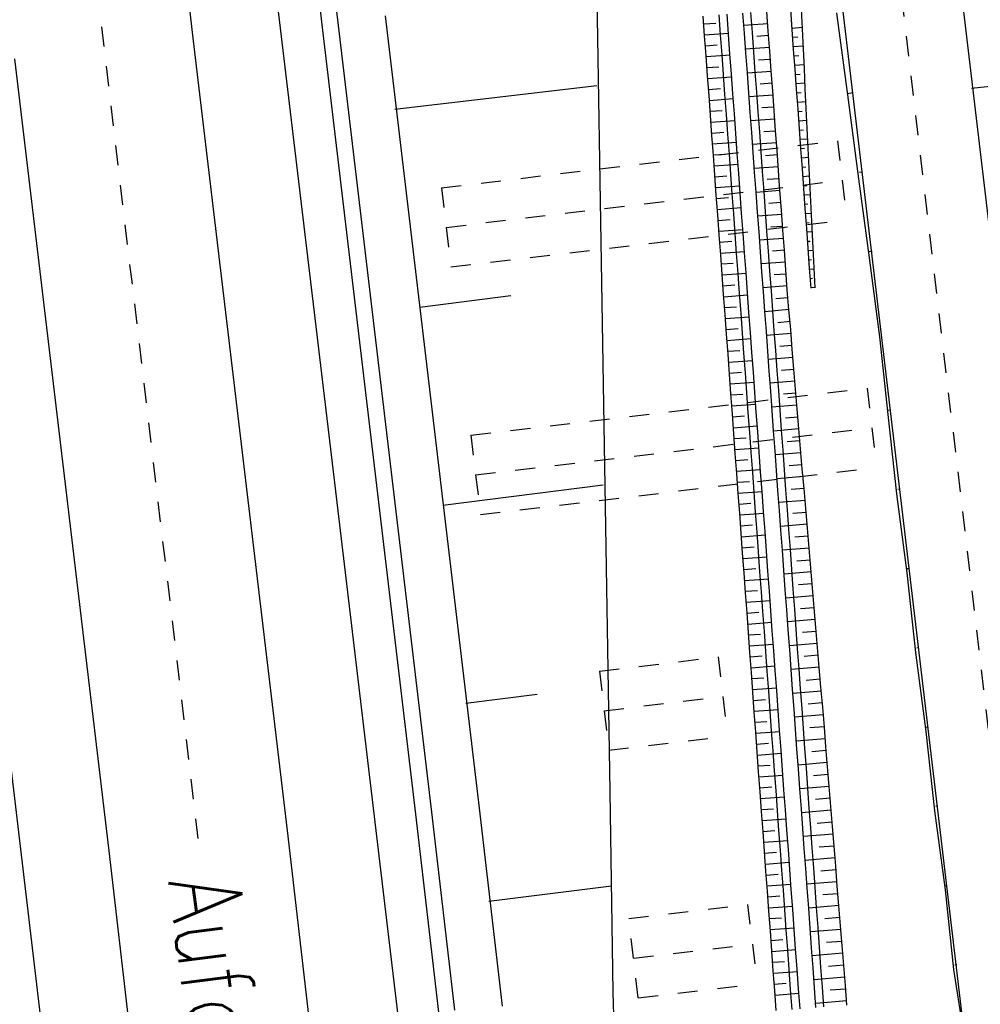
# Model space of a CAD drawing. Extents: x 447693 to 448165, y 439527 to 440695.
# Tile 32 of 88: x 447917 to 447941, y 439774 to 439799. Entities that reach past the tile are written whole.
import ezdxf

# ---------------------------------------------------------------- set-up
doc = ezdxf.new("R2010")
doc.units = 0
doc.header["$LTSCALE"] = 2
doc.header["$MEASUREMENT"] = 0
for name, pattern in [('ACAD_ISO05W100', [0.5, 0.25, -0.25]), ('ACAD_ISO10W100W', [0.5, 0.25, -0.25]), ('AUSGEZOGEN', [0]), ('PUNKTX2', [0.5, 0.25, -0.25])]:
    doc.linetypes.add(name, pattern=pattern)
for name, color, linetype in [('BOESCHG', 250, 'AUSGEZOGEN'), ('DB-Bahnachse', 7, 'CONTINUOUS'), ('DB-Gleisachse', 7, 'CONTINUOUS'), ('DB-GRABEN', 15, 'AUSGEZOGEN'), ('DB-HZV-Stützscheiben', 15, 'CONTINUOUS'), ('DB-Ingenieurbauwerke', 15, 'CONTINUOUS'), ('DB-Kabelanlagen', 15, 'CONTINUOUS'), ('DB-Regenrückhaltebecken_605', 15, 'CONTINUOUS'), ('DB-Wegboeschungen', 15, 'CONTINUOUS'), ('DB-Wege', 15, 'CONTINUOUS'), ('FBRTOP', 250, 'AUSGEZOGEN')]:
    doc.layers.add(name, color=color, linetype=linetype)
doc.styles.add('ROMANS', font='romans.shx', dxfattribs={"width": 0.8})

msp = doc.modelspace()

# ---------------------------------------------------------------- linework, layer by layer
at = {"layer": 'BOESCHG'}
msp.add_lwpolyline([(447940.542, 439833.997, 0.014999), (447940.621, 439832.61, 0.007394), (447943.21, 439807.276, 0.000025), (447947.178, 439773.421, 0.000211), (447947.642, 439769.474, 0.000025), (447948.463, 439762.525, 0.000004), (447954.01, 439715.6, 0.000616), (447956.271, 439696.678, 0.001951), (447957.015, 439690.707, 0.084534), (447957.742, 439688.328, 0.039707), (447960.471, 439683.823, 0.047678), (447962.796, 439681.169, 0.085895)], format="xyb", dxfattribs=at)
at = {"layer": 'DB-Bahnachse', "linetype": 'ACAD_ISO10W100W'}
msp.add_line((447919.058, 439799.66), (447921.637, 439777.985), dxfattribs=at)
at = {"layer": 'DB-Gleisachse', "linetype": 'Continuous'}
for p, q in [((447920.895, 439803.346), (447921.472, 439798.379)), ((447921.472, 439798.379), (447923.83, 439778.518)), ((447917.001, 439797.865), (447919.359, 439778.004)), ((447923.83, 439778.518), (447924.407, 439773.551)), ((447919.359, 439778.004), (447919.936, 439773.037))]:
    msp.add_line(p, q, dxfattribs=at)
at = {"layer": 'DB-GRABEN', "linetype": 'Continuous'}
for p, q in [((447931.598, 439799.608), (447931.922, 439779.49)), ((447926.29, 439798.938), (447928.648, 439779.077)), ((447926.535, 439796.6), (447931.601, 439797.189)), ((447927.162, 439791.639), (447929.444, 439791.928)), ((447927.739, 439786.672), (447931.757, 439787.18)), ((447928.316, 439781.706), (447930.101, 439781.931)), ((447931.922, 439779.49), (447932.003, 439774.461)), ((447928.648, 439779.077), (447929.225, 439774.11)), ((447928.893, 439776.739), (447931.968, 439777.127)), ((447932.003, 439774.461), (447932.176, 439765.982))]:
    msp.add_line(p, q, dxfattribs=at)
at = {"layer": 'DB-HZV-Stützscheiben', "linetype": 'PUNKTX2'}
for p, q in [((447927.704, 439794.629), (447937.634, 439795.809)), ((447937.634, 439795.809), (447937.87, 439793.823)), ((447927.704, 439794.629), (447927.94, 439792.643)), ((447927.94, 439792.643), (447937.87, 439793.823)), ((447928.442, 439788.422), (447938.372, 439789.603)), ((447928.442, 439788.422), (447938.372, 439789.603)), ((447938.372, 439789.603), (447938.608, 439787.617)), ((447928.442, 439788.422), (447928.678, 439786.436)), ((447928.678, 439786.436), (447938.608, 439787.617)), ((447931.662, 439782.511), (447934.641, 439782.865)), ((447934.641, 439782.865), (447934.877, 439780.879)), ((447931.662, 439782.511), (447931.898, 439780.525)), ((447931.898, 439780.525), (447934.877, 439780.879)), ((447932.4, 439776.305), (447935.379, 439776.659)), ((447935.379, 439776.659), (447935.615, 439774.673)), ((447932.636, 439774.319), (447932.4, 439776.305)), ((447932.636, 439774.319), (447935.615, 439774.673))]:
    msp.add_line(p, q, dxfattribs=at)
at = {"layer": 'DB-HZV-Stützscheiben', "linetype": 'ACAD_ISO05W100'}
for p, q in [((447927.822, 439793.636), (447937.752, 439794.816)), ((447928.56, 439787.429), (447938.49, 439788.61)), ((447931.78, 439781.518), (447934.759, 439781.872)), ((447932.518, 439775.312), (447935.497, 439775.666))]:
    msp.add_line(p, q, dxfattribs=at)
at = {"layer": 'DB-Ingenieurbauwerke', "linetype": 'Continuous'}
for p, q in [((447913.173, 439886.784), (447924.918, 439788.077)), ((447924.918, 439788.077), (447936.734, 439688.774)), ((447916.08, 439787.026), (447927.896, 439687.722))]:
    msp.add_line(p, q, dxfattribs=at)
at = {"layer": 'DB-Kabelanlagen', "linetype": 'Continuous'}
for p, q in [((447924.517, 439803.804), (447925.094, 439798.837)), ((447924.12, 439803.754), (447924.697, 439798.787)), ((447924.697, 439798.787), (447927.054, 439778.926)), ((447925.094, 439798.837), (447927.451, 439778.976)), ((447927.054, 439778.926), (447927.631, 439773.959)), ((447927.451, 439778.976), (447928.028, 439774.009))]:
    msp.add_line(p, q, dxfattribs=at)
at = {"layer": 'DB-Regenrückhaltebecken_605', "linetype": 'Continuous'}
for p, q in [((447936.754, 439798.616), (447936.731, 439799.115)), ((447934.301, 439798.435), (447934.265, 439798.934)), ((447934.7, 439798.465), (447934.663, 439798.963)), ((447934.9, 439798.479), (447934.863, 439798.978)), ((447935.298, 439798.509), (447935.262, 439799.007)), ((447935.498, 439798.523), (447935.461, 439799.022)), ((447935.897, 439798.553), (447935.86, 439799.051)), ((447936.495, 439798.597), (447936.459, 439799.095)), ((447934.279, 439798.736), (447934.578, 439798.758)), ((447935.883, 439798.743), (447935.284, 439798.7)), ((447936.492, 439798.634), (447936.752, 439798.654)), ((447936.778, 439798.116), (447936.754, 439798.616)), ((447934.299, 439798.463), (447934.898, 439798.507)), ((447934.338, 439797.937), (447934.301, 439798.435)), ((447934.737, 439797.966), (447934.7, 439798.465)), ((447934.936, 439797.981), (447934.9, 439798.479)), ((447935.335, 439798.01), (447935.298, 439798.509)), ((447935.535, 439798.025), (447935.498, 439798.523)), ((447935.905, 439798.444), (447935.606, 439798.423)), ((447935.933, 439798.054), (447935.897, 439798.553)), ((447936.532, 439798.098), (447936.495, 439798.597)), ((447936.509, 439798.402), (447936.636, 439798.411)), ((447934.319, 439798.189), (447934.618, 439798.211)), ((447935.927, 439798.145), (447935.328, 439798.102)), ((447936.527, 439798.17), (447936.775, 439798.188)), ((447936.802, 439797.616), (447936.778, 439798.116)), ((447934.374, 439797.438), (447934.338, 439797.937)), ((447934.339, 439797.916), (447934.938, 439797.96)), ((447934.773, 439797.467), (447934.737, 439797.966)), ((447934.973, 439797.482), (447934.936, 439797.981)), ((447935.372, 439797.511), (447935.335, 439798.01)), ((447935.571, 439797.526), (447935.535, 439798.025)), ((447935.97, 439797.555), (447935.933, 439798.054)), ((447936.568, 439797.599), (447936.532, 439798.098)), ((447936.544, 439797.937), (447936.665, 439797.946)), ((447934.359, 439797.642), (447934.659, 439797.664)), ((447935.949, 439797.846), (447935.649, 439797.825)), ((447936.561, 439797.705), (447936.797, 439797.722)), ((447934.411, 439796.939), (447934.374, 439797.438)), ((447934.379, 439797.368), (447934.978, 439797.412)), ((447934.81, 439796.969), (447934.773, 439797.467)), ((447935.009, 439796.983), (447934.973, 439797.482)), ((447935.971, 439797.547), (447935.372, 439797.504)), ((447935.408, 439797.013), (447935.372, 439797.511)), ((447935.608, 439797.027), (447935.571, 439797.526)), ((447936.007, 439797.057), (447935.97, 439797.555)), ((447936.605, 439797.101), (447936.568, 439797.599)), ((447936.578, 439797.472), (447936.693, 439797.481)), ((447936.825, 439797.117), (447936.802, 439797.616)), ((447935.993, 439797.248), (447935.693, 439797.227)), ((447936.595, 439797.24), (447936.819, 439797.256)), ((447934.4, 439797.095), (447934.699, 439797.117)), ((447934.448, 439796.441), (447934.411, 439796.939)), ((447934.846, 439796.47), (447934.81, 439796.969)), ((447935.046, 439796.485), (447935.009, 439796.983)), ((447935.445, 439796.514), (447935.408, 439797.013)), ((447936.015, 439796.949), (447935.416, 439796.906)), ((447935.644, 439796.529), (447935.608, 439797.027)), ((447936.043, 439796.558), (447936.007, 439797.057)), ((447936.642, 439796.602), (447936.605, 439797.101)), ((447936.612, 439797.007), (447936.721, 439797.015)), ((447936.849, 439796.617), (447936.825, 439797.117)), ((447934.42, 439796.821), (447935.018, 439796.865)), ((447936.036, 439796.65), (447935.737, 439796.629)), ((447936.629, 439796.775), (447936.841, 439796.79)), ((447934.44, 439796.548), (447934.739, 439796.57)), ((447934.484, 439795.942), (447934.448, 439796.441)), ((447934.883, 439795.971), (447934.846, 439796.47)), ((447935.083, 439795.986), (447935.046, 439796.485)), ((447935.481, 439796.015), (447935.445, 439796.514)), ((447935.681, 439796.03), (447935.644, 439796.529)), ((447936.08, 439796.059), (447936.043, 439796.558)), ((447936.678, 439796.103), (447936.642, 439796.602)), ((447936.646, 439796.542), (447936.749, 439796.55)), ((447936.873, 439796.118), (447936.849, 439796.617)), ((447934.46, 439796.274), (447935.058, 439796.318)), ((447936.058, 439796.351), (447935.46, 439796.308)), ((447936.663, 439796.31), (447936.863, 439796.325)), ((447934.48, 439796.001), (447934.779, 439796.023)), ((447934.521, 439795.444), (447934.484, 439795.942)), ((447934.92, 439795.473), (447934.883, 439795.971)), ((447935.119, 439795.487), (447935.083, 439795.986)), ((447935.518, 439795.517), (447935.481, 439796.015)), ((447935.718, 439795.531), (447935.681, 439796.03)), ((447936.08, 439796.052), (447935.781, 439796.03)), ((447936.116, 439795.561), (447936.08, 439796.059)), ((447936.715, 439795.605), (447936.678, 439796.103)), ((447936.68, 439796.077), (447936.777, 439796.085)), ((447936.898, 439795.618), (447936.873, 439796.118)), ((447934.5, 439795.727), (447935.098, 439795.771)), ((447936.102, 439795.753), (447935.504, 439795.71)), ((447936.697, 439795.845), (447936.886, 439795.859)), ((447934.52, 439795.453), (447934.819, 439795.475)), ((447934.557, 439794.945), (447934.521, 439795.444)), ((447934.956, 439794.974), (447934.92, 439795.473)), ((447935.156, 439794.989), (447935.119, 439795.487)), ((447935.555, 439795.018), (447935.518, 439795.517)), ((447935.754, 439795.033), (447935.718, 439795.531)), ((447936.124, 439795.454), (447935.825, 439795.432)), ((447936.153, 439795.062), (447936.116, 439795.561)), ((447936.714, 439795.613), (447936.806, 439795.619)), ((447936.751, 439795.106), (447936.715, 439795.605)), ((447936.923, 439795.118), (447936.898, 439795.618)), ((447934.54, 439795.18), (447935.138, 439795.224)), ((447936.146, 439795.155), (447935.548, 439795.112)), ((447936.731, 439795.38), (447936.909, 439795.393)), ((447936.748, 439795.148), (447936.835, 439795.154)), ((447934.594, 439794.446), (447934.557, 439794.945)), ((447934.56, 439794.906), (447934.859, 439794.928)), ((447934.993, 439794.475), (447934.956, 439794.974)), ((447935.192, 439794.49), (447935.156, 439794.989)), ((447935.591, 439794.519), (447935.555, 439795.018)), ((447935.791, 439794.534), (447935.754, 439795.033)), ((447936.19, 439794.563), (447936.153, 439795.062)), ((447936.788, 439794.607), (447936.751, 439795.106)), ((447936.765, 439794.915), (447936.932, 439794.927)), ((447936.947, 439794.619), (447936.923, 439795.118)), ((447934.58, 439794.633), (447935.179, 439794.677)), ((447936.168, 439794.856), (447935.869, 439794.834)), ((447936.783, 439794.683), (447936.863, 439794.689)), ((447934.631, 439793.948), (447934.594, 439794.446)), ((447935.029, 439793.977), (447934.993, 439794.475)), ((447935.229, 439793.991), (447935.192, 439794.49)), ((447935.628, 439794.021), (447935.591, 439794.519)), ((447936.19, 439794.557), (447935.592, 439794.514)), ((447935.827, 439794.035), (447935.791, 439794.534)), ((447936.226, 439794.065), (447936.19, 439794.563)), ((447936.825, 439794.109), (447936.788, 439794.607)), ((447936.8, 439794.45), (447936.955, 439794.462)), ((447936.972, 439794.119), (447936.947, 439794.619)), ((447934.6, 439794.359), (447934.9, 439794.381)), ((447936.212, 439794.258), (447935.913, 439794.236)), ((447936.817, 439794.218), (447936.892, 439794.223)), ((447934.62, 439794.086), (447935.219, 439794.13)), ((447934.667, 439793.449), (447934.631, 439793.948)), ((447935.066, 439793.478), (447935.029, 439793.977)), ((447935.266, 439793.493), (447935.229, 439793.991)), ((447935.664, 439793.522), (447935.628, 439794.021)), ((447936.234, 439793.959), (447935.636, 439793.916)), ((447935.864, 439793.537), (447935.827, 439794.035)), ((447936.263, 439793.566), (447936.226, 439794.065)), ((447936.861, 439793.61), (447936.825, 439794.109)), ((447936.834, 439793.985), (447936.978, 439793.996)), ((447936.997, 439793.62), (447936.972, 439794.119)), ((447934.641, 439793.812), (447934.94, 439793.834)), ((447936.851, 439793.753), (447936.92, 439793.758)), ((447934.661, 439793.539), (447935.259, 439793.582)), ((447934.704, 439792.95), (447934.667, 439793.449)), ((447935.103, 439792.98), (447935.066, 439793.478)), ((447935.302, 439792.994), (447935.266, 439793.493)), ((447935.701, 439793.023), (447935.664, 439793.522)), ((447935.901, 439793.038), (447935.864, 439793.537)), ((447936.256, 439793.66), (447935.957, 439793.638)), ((447936.299, 439793.067), (447936.263, 439793.566)), ((447936.898, 439793.111), (447936.861, 439793.61)), ((447936.868, 439793.52), (447937.001, 439793.53)), ((447937.022, 439793.12), (447936.997, 439793.62)), ((447934.681, 439793.265), (447934.98, 439793.287)), ((447936.278, 439793.361), (447935.68, 439793.317)), ((447936.885, 439793.288), (447936.949, 439793.293)), ((447934.701, 439792.991), (447935.299, 439793.035)), ((447934.74, 439792.452), (447934.704, 439792.95)), ((447935.139, 439792.481), (447935.103, 439792.98)), ((447935.339, 439792.495), (447935.302, 439792.994)), ((447935.738, 439792.525), (447935.701, 439793.023)), ((447935.937, 439792.539), (447935.901, 439793.038)), ((447936.3, 439793.062), (447936.001, 439793.04)), ((447936.336, 439792.569), (447936.299, 439793.067)), ((447936.934, 439792.613), (447936.898, 439793.111)), ((447936.902, 439793.055), (447937.024, 439793.064)), ((447937.046, 439792.621), (447937.022, 439793.12)), ((447934.721, 439792.718), (447935.02, 439792.74)), ((447936.322, 439792.763), (447935.723, 439792.719)), ((447936.919, 439792.823), (447936.977, 439792.827)), ((447934.777, 439791.953), (447934.74, 439792.452)), ((447934.741, 439792.444), (447935.339, 439792.488)), ((447935.176, 439791.982), (447935.139, 439792.481)), ((447935.375, 439791.997), (447935.339, 439792.495)), ((447935.774, 439792.026), (447935.738, 439792.525)), ((447935.974, 439792.041), (447935.937, 439792.539)), ((447936.344, 439792.464), (447936.045, 439792.442)), ((447936.373, 439792.07), (447936.336, 439792.569)), ((447936.971, 439792.114), (447936.934, 439792.613)), ((447936.936, 439792.591), (447937.047, 439792.599)), ((447937.071, 439792.121), (447937.046, 439792.621)), ((447934.761, 439792.171), (447935.06, 439792.193)), ((447936.953, 439792.358), (447937.006, 439792.362)), ((447934.814, 439791.454), (447934.777, 439791.953)), ((447934.781, 439791.897), (447935.379, 439791.941)), ((447935.213, 439791.484), (447935.176, 439791.982)), ((447935.412, 439791.498), (447935.375, 439791.997)), ((447936.366, 439792.166), (447935.767, 439792.12)), ((447935.811, 439791.527), (447935.774, 439792.026)), ((447936.01, 439791.542), (447935.974, 439792.041)), ((447936.414, 439791.572), (447936.373, 439792.07)), ((447936.97, 439792.126), (447937.07, 439792.133)), ((447936.388, 439791.869), (447936.089, 439791.844)), ((447934.801, 439791.624), (447935.1, 439791.645)), ((447934.85, 439790.956), (447934.814, 439791.454)), ((447935.249, 439790.985), (447935.213, 439791.484)), ((447935.449, 439791), (447935.412, 439791.498)), ((447935.848, 439791.029), (447935.811, 439791.527)), ((447936.414, 439791.573), (447935.812, 439791.518)), ((447936.047, 439791.043), (447936.01, 439791.542)), ((447936.437, 439791.323), (447936.414, 439791.572)), ((447934.821, 439791.35), (447935.42, 439791.394)), ((447936.442, 439791.274), (447936.138, 439791.246)), ((447936.459, 439791.074), (447936.437, 439791.323)), ((447934.841, 439791.076), (447935.141, 439791.098)), ((447934.887, 439790.457), (447934.85, 439790.956)), ((447935.286, 439790.486), (447935.249, 439790.985)), ((447935.485, 439790.501), (447935.449, 439791)), ((447935.884, 439790.53), (447935.848, 439791.029)), ((447936.467, 439790.973), (447935.855, 439790.922)), ((447936.084, 439790.545), (447936.047, 439791.043)), ((447936.479, 439790.824), (447936.459, 439791.074)), ((447934.861, 439790.803), (447935.46, 439790.847)), ((447936.497, 439790.575), (447936.479, 439790.824)), ((447934.881, 439790.529), (447935.181, 439790.551)), ((447935.322, 439789.988), (447935.286, 439790.486)), ((447935.522, 439790.002), (447935.485, 439790.501)), ((447935.921, 439790.031), (447935.884, 439790.53)), ((447936.12, 439790.046), (447936.084, 439790.545)), ((447936.49, 439790.673), (447936.183, 439790.648)), ((447936.538, 439790.077), (447936.497, 439790.575)), ((447934.923, 439789.958), (447934.887, 439790.457)), ((447934.902, 439790.256), (447935.5, 439790.3)), ((447936.513, 439790.374), (447935.899, 439790.325)), ((447934.922, 439789.982), (447935.221, 439790.004)), ((447935.359, 439789.489), (447935.322, 439789.988)), ((447935.558, 439789.504), (447935.522, 439790.002)), ((447935.957, 439789.533), (447935.921, 439790.031)), ((447936.157, 439789.547), (447936.12, 439790.046)), ((447936.538, 439790.076), (447936.229, 439790.051)), ((447936.58, 439789.579), (447936.538, 439790.077)), ((447934.96, 439789.46), (447934.923, 439789.958)), ((447934.942, 439789.709), (447935.54, 439789.752)), ((447936.563, 439789.778), (447935.943, 439789.726)), ((447935.396, 439788.99), (447935.359, 439789.489)), ((447935.595, 439789.005), (447935.558, 439789.504)), ((447935.994, 439789.034), (447935.957, 439789.533)), ((447936.193, 439789.049), (447936.157, 439789.547)), ((447936.589, 439789.479), (447936.277, 439789.453)), ((447936.622, 439789.08), (447936.58, 439789.579)), ((447934.997, 439788.961), (447934.96, 439789.46)), ((447934.962, 439789.435), (447935.261, 439789.457)), ((447934.982, 439789.161), (447935.58, 439789.205)), ((447935.432, 439788.492), (447935.396, 439788.99)), ((447935.632, 439788.506), (447935.595, 439789.005)), ((447936.614, 439789.18), (447935.987, 439789.128)), ((447936.031, 439788.536), (447935.994, 439789.034)), ((447936.23, 439788.55), (447936.193, 439789.049)), ((447936.665, 439788.582), (447936.622, 439789.08)), ((447935.033, 439788.462), (447934.997, 439788.961)), ((447935.002, 439788.888), (447935.301, 439788.91)), ((447936.639, 439788.881), (447936.324, 439788.855)), ((447935.022, 439788.614), (447935.62, 439788.658)), ((447935.469, 439787.993), (447935.432, 439788.492)), ((447935.668, 439788.008), (447935.632, 439788.506)), ((447936.665, 439788.583), (447936.031, 439788.53)), ((447936.067, 439788.037), (447936.031, 439788.536)), ((447936.267, 439788.051), (447936.23, 439788.55)), ((447936.707, 439788.084), (447936.665, 439788.582)), ((447935.07, 439787.964), (447935.033, 439788.462)), ((447935.042, 439788.341), (447935.341, 439788.363)), ((447936.69, 439788.284), (447936.372, 439788.257)), ((447935.062, 439788.067), (447935.661, 439788.111)), ((447935.505, 439787.494), (447935.469, 439787.993)), ((447935.705, 439787.509), (447935.668, 439788.008)), ((447936.104, 439787.538), (447936.067, 439788.037)), ((447936.303, 439787.553), (447936.267, 439788.051)), ((447936.75, 439787.586), (447936.707, 439788.084)), ((447935.106, 439787.465), (447935.07, 439787.964)), ((447935.082, 439787.794), (447935.381, 439787.816)), ((447936.716, 439787.985), (447936.075, 439787.931)), ((447935.102, 439787.52), (447935.701, 439787.564)), ((447935.741, 439787.01), (447935.705, 439787.509)), ((447936.14, 439787.04), (447936.104, 439787.538)), ((447936.34, 439787.054), (447936.303, 439787.553)), ((447936.741, 439787.686), (447936.419, 439787.659)), ((447936.792, 439787.087), (447936.75, 439787.586)), ((447935.143, 439786.966), (447935.106, 439787.465)), ((447935.122, 439787.246), (447935.422, 439787.268)), ((447935.542, 439786.996), (447935.505, 439787.494)), ((447936.767, 439787.388), (447936.119, 439787.333)), ((447935.143, 439786.973), (447935.741, 439787.017)), ((447935.778, 439786.512), (447935.741, 439787.01)), ((447936.177, 439786.541), (447936.14, 439787.04)), ((447936.376, 439786.556), (447936.34, 439787.054)), ((447936.792, 439787.089), (447936.467, 439787.062)), ((447936.835, 439786.589), (447936.792, 439787.087)), ((447935.18, 439786.468), (447935.143, 439786.966)), ((447935.579, 439786.497), (447935.542, 439786.996)), ((447936.818, 439786.79), (447936.163, 439786.735)), ((447935.163, 439786.699), (447935.462, 439786.721)), ((447935.815, 439786.013), (447935.778, 439786.512)), ((447936.214, 439786.042), (447936.177, 439786.541)), ((447936.413, 439786.057), (447936.376, 439786.556)), ((447936.877, 439786.091), (447936.835, 439786.589)), ((447935.216, 439785.969), (447935.18, 439786.468)), ((447935.183, 439786.426), (447935.781, 439786.47)), ((447935.615, 439785.998), (447935.579, 439786.497)), ((447936.843, 439786.491), (447936.514, 439786.464)), ((447935.203, 439786.152), (447935.502, 439786.174)), ((447936.869, 439786.193), (447936.207, 439786.137)), ((447936.25, 439785.544), (447936.214, 439786.042)), ((447936.45, 439785.558), (447936.413, 439786.057)), ((447936.92, 439785.593), (447936.877, 439786.091)), ((447935.253, 439785.47), (447935.216, 439785.969)), ((447935.223, 439785.879), (447935.821, 439785.923)), ((447935.652, 439785.5), (447935.615, 439785.998)), ((447935.851, 439785.514), (447935.815, 439786.013)), ((447936.894, 439785.894), (447936.561, 439785.866)), ((447935.243, 439785.605), (447935.542, 439785.627)), ((447936.92, 439785.595), (447936.25, 439785.539)), ((447936.287, 439785.045), (447936.25, 439785.544)), ((447936.486, 439785.06), (447936.45, 439785.558)), ((447936.962, 439785.094), (447936.92, 439785.593)), ((447935.289, 439784.972), (447935.253, 439785.47)), ((447935.263, 439785.331), (447935.861, 439785.375)), ((447935.688, 439785.001), (447935.652, 439785.5)), ((447935.888, 439785.016), (447935.851, 439785.514)), ((447936.945, 439785.296), (447936.609, 439785.268)), ((447935.283, 439785.058), (447935.582, 439785.08)), ((447936.323, 439784.546), (447936.287, 439785.045)), ((447936.523, 439784.561), (447936.486, 439785.06)), ((447937.005, 439784.596), (447936.962, 439785.094)), ((447935.326, 439784.473), (447935.289, 439784.972)), ((447935.303, 439784.784), (447935.902, 439784.828)), ((447935.725, 439784.502), (447935.688, 439785.001)), ((447935.924, 439784.517), (447935.888, 439785.016)), ((447936.971, 439784.998), (447936.294, 439784.941)), ((447936.36, 439784.048), (447936.323, 439784.546)), ((447936.559, 439784.062), (447936.523, 439784.561)), ((447936.996, 439784.699), (447936.656, 439784.67)), ((447937.047, 439784.098), (447937.005, 439784.596)), ((447935.323, 439784.511), (447935.622, 439784.533)), ((447935.363, 439783.974), (447935.326, 439784.473)), ((447935.762, 439784.004), (447935.725, 439784.502)), ((447935.961, 439784.018), (447935.924, 439784.517)), ((447937.022, 439784.4), (447936.338, 439784.343)), ((447935.343, 439784.237), (447935.942, 439784.281)), ((447936.397, 439783.549), (447936.36, 439784.048)), ((447936.596, 439783.564), (447936.559, 439784.062)), ((447937.047, 439784.101), (447936.704, 439784.073)), ((447937.09, 439783.6), (447937.047, 439784.098)), ((447935.363, 439783.964), (447935.663, 439783.986)), ((447935.399, 439783.476), (447935.363, 439783.974)), ((447935.798, 439783.505), (447935.762, 439784.004)), ((447935.998, 439783.52), (447935.961, 439784.018)), ((447937.073, 439783.803), (447936.382, 439783.745)), ((447935.384, 439783.69), (447935.982, 439783.734)), ((447936.433, 439783.05), (447936.397, 439783.549)), ((447936.633, 439783.065), (447936.596, 439783.564)), ((447937.132, 439783.102), (447937.09, 439783.6)), ((447935.436, 439782.977), (447935.399, 439783.476)), ((447935.404, 439783.417), (447935.703, 439783.438)), ((447935.835, 439783.006), (447935.798, 439783.505)), ((447936.034, 439783.021), (447935.998, 439783.52)), ((447937.098, 439783.504), (447936.751, 439783.475)), ((447935.424, 439783.143), (447936.022, 439783.187)), ((447937.123, 439783.205), (447936.426, 439783.147)), ((447936.669, 439782.566), (447936.633, 439783.065)), ((447937.175, 439782.603), (447937.132, 439783.102)), ((447935.472, 439782.478), (447935.436, 439782.977)), ((447935.444, 439782.869), (447935.743, 439782.891)), ((447935.871, 439782.508), (447935.835, 439783.006)), ((447936.071, 439782.522), (447936.034, 439783.021)), ((447936.47, 439782.552), (447936.433, 439783.05)), ((447937.149, 439782.906), (447936.798, 439782.877)), ((447935.464, 439782.596), (447936.062, 439782.64)), ((447937.174, 439782.608), (447936.47, 439782.549)), ((447936.706, 439782.068), (447936.669, 439782.566)), ((447937.217, 439782.105), (447937.175, 439782.603)), ((447935.509, 439781.98), (447935.472, 439782.478)), ((447935.484, 439782.322), (447935.783, 439782.344)), ((447935.908, 439782.009), (447935.871, 439782.508)), ((447936.107, 439782.024), (447936.071, 439782.522)), ((447936.506, 439782.053), (447936.47, 439782.552)), ((447935.504, 439782.049), (447936.102, 439782.093)), ((447936.742, 439781.569), (447936.706, 439782.068)), ((447937.2, 439782.309), (447936.846, 439782.279)), ((447937.26, 439781.607), (447937.217, 439782.105)), ((447935.546, 439781.481), (447935.509, 439781.98)), ((447935.945, 439781.51), (447935.908, 439782.009)), ((447936.144, 439781.525), (447936.107, 439782.024)), ((447936.543, 439781.554), (447936.506, 439782.053)), ((447937.225, 439782.01), (447936.514, 439781.951)), ((447935.524, 439781.775), (447935.823, 439781.797)), ((447937.251, 439781.711), (447936.893, 439781.681)), ((447937.302, 439781.109), (447937.26, 439781.607)), ((447935.544, 439781.502), (447936.143, 439781.545)), ((447935.582, 439780.982), (447935.546, 439781.481)), ((447935.981, 439781.012), (447935.945, 439781.51)), ((447936.181, 439781.026), (447936.144, 439781.525)), ((447936.58, 439781.056), (447936.543, 439781.554)), ((447937.276, 439781.413), (447936.558, 439781.352)), ((447936.779, 439781.07), (447936.742, 439781.569)), ((447935.564, 439781.228), (447935.863, 439781.25)), ((447937.301, 439781.114), (447936.94, 439781.084)), ((447937.342, 439780.61), (447937.302, 439781.109)), ((447935.619, 439780.484), (447935.582, 439780.982)), ((447935.584, 439780.954), (447936.183, 439780.998)), ((447936.018, 439780.513), (447935.981, 439781.012)), ((447936.217, 439780.528), (447936.181, 439781.026)), ((447936.616, 439780.557), (447936.58, 439781.056)), ((447936.816, 439780.572), (447936.779, 439781.07)), ((447935.604, 439780.681), (447935.904, 439780.703)), ((447937.326, 439780.815), (447936.602, 439780.754)), ((447937.383, 439780.112), (447937.342, 439780.61)), ((447935.655, 439779.985), (447935.619, 439780.484)), ((447935.625, 439780.407), (447936.223, 439780.451)), ((447936.054, 439780.014), (447936.018, 439780.513)), ((447936.254, 439780.029), (447936.217, 439780.528)), ((447936.653, 439780.058), (447936.616, 439780.557)), ((447936.852, 439780.073), (447936.816, 439780.572)), ((447937.35, 439780.516), (447936.987, 439780.486)), ((447935.645, 439780.134), (447935.944, 439780.156)), ((447937.374, 439780.217), (447936.646, 439780.156)), ((447937.424, 439779.614), (447937.383, 439780.112)), ((447935.692, 439779.486), (447935.655, 439779.985)), ((447935.665, 439779.86), (447936.263, 439779.904)), ((447936.091, 439779.516), (447936.054, 439780.014)), ((447936.29, 439779.53), (447936.254, 439780.029)), ((447936.689, 439779.56), (447936.653, 439780.058)), ((447936.889, 439779.574), (447936.852, 439780.073)), ((447937.399, 439779.918), (447937.033, 439779.888)), ((447935.685, 439779.587), (447935.984, 439779.609)), ((447937.423, 439779.62), (447936.69, 439779.558)), ((447937.464, 439779.115), (447937.424, 439779.614)), ((447935.729, 439778.988), (447935.692, 439779.486)), ((447935.705, 439779.313), (447936.303, 439779.357)), ((447936.128, 439779.017), (447936.091, 439779.516)), ((447936.327, 439779.032), (447936.29, 439779.53)), ((447936.726, 439779.061), (447936.689, 439779.56)), ((447936.925, 439779.076), (447936.889, 439779.574)), ((447937.447, 439779.321), (447937.079, 439779.29)), ((447937.505, 439778.617), (447937.464, 439779.115)), ((447935.725, 439779.039), (447936.024, 439779.061)), ((447935.765, 439778.489), (447935.729, 439778.988)), ((447936.164, 439778.518), (447936.128, 439779.017)), ((447936.364, 439778.533), (447936.327, 439779.032)), ((447936.763, 439778.562), (447936.726, 439779.061)), ((447937.472, 439779.022), (447936.733, 439778.96)), ((447936.962, 439778.577), (447936.925, 439779.076)), ((447935.745, 439778.766), (447936.343, 439778.81)), ((447937.496, 439778.723), (447937.126, 439778.692)), ((447937.545, 439778.118), (447937.505, 439778.617)), ((447935.765, 439778.492), (447936.064, 439778.514)), ((447935.802, 439777.99), (447935.765, 439778.489)), ((447936.201, 439778.02), (447936.164, 439778.518)), ((447936.4, 439778.034), (447936.364, 439778.533)), ((447936.799, 439778.064), (447936.763, 439778.562)), ((447937.521, 439778.424), (447936.777, 439778.362)), ((447936.999, 439778.078), (447936.962, 439778.577)), ((447935.785, 439778.219), (447936.384, 439778.263)), ((447937.545, 439778.125), (447937.172, 439778.094)), ((447937.586, 439777.62), (447937.545, 439778.118)), ((447935.839, 439777.492), (447935.802, 439777.99)), ((447935.805, 439777.945), (447936.104, 439777.967)), ((447936.237, 439777.521), (447936.201, 439778.02)), ((447936.437, 439777.536), (447936.4, 439778.034)), ((447936.836, 439777.565), (447936.799, 439778.064)), ((447937.035, 439777.58), (447936.999, 439778.078)), ((447935.825, 439777.672), (447936.424, 439777.716)), ((447937.569, 439777.826), (447936.821, 439777.764)), ((447935.875, 439776.993), (447935.839, 439777.492)), ((447935.845, 439777.398), (447936.145, 439777.42)), ((447936.274, 439777.022), (447936.237, 439777.521)), ((447936.474, 439777.037), (447936.437, 439777.536)), ((447936.872, 439777.066), (447936.836, 439777.565)), ((447937.072, 439777.081), (447937.035, 439777.58)), ((447937.594, 439777.528), (447937.218, 439777.496)), ((447937.627, 439777.122), (447937.586, 439777.62)), ((447935.865, 439777.124), (447936.464, 439777.168)), ((447937.618, 439777.229), (447936.865, 439777.166)), ((447935.912, 439776.494), (447935.875, 439776.993)), ((447936.311, 439776.524), (447936.274, 439777.022)), ((447936.51, 439776.538), (447936.474, 439777.037)), ((447936.909, 439776.568), (447936.872, 439777.066)), ((447937.109, 439776.582), (447937.072, 439777.081)), ((447937.642, 439776.93), (447937.265, 439776.898)), ((447937.667, 439776.623), (447937.627, 439777.122)), ((447935.886, 439776.851), (447936.185, 439776.873)), ((447935.906, 439776.577), (447936.504, 439776.621)), ((447935.948, 439775.996), (447935.912, 439776.494)), ((447936.347, 439776.025), (447936.311, 439776.524)), ((447936.547, 439776.04), (447936.51, 439776.538)), ((447937.667, 439776.631), (447936.909, 439776.568)), ((447936.946, 439776.069), (447936.909, 439776.568)), ((447937.145, 439776.084), (447937.109, 439776.582)), ((447937.708, 439776.125), (447937.667, 439776.623)), ((447935.926, 439776.304), (447936.225, 439776.326)), ((447937.691, 439776.332), (447937.311, 439776.3)), ((447935.946, 439776.03), (447936.544, 439776.074)), ((447935.985, 439775.497), (447935.948, 439775.996)), ((447936.384, 439775.526), (447936.347, 439776.025)), ((447936.583, 439775.541), (447936.547, 439776.04)), ((447936.982, 439775.57), (447936.946, 439776.069)), ((447937.715, 439776.033), (447936.953, 439775.97)), ((447937.182, 439775.585), (447937.145, 439776.084)), ((447937.749, 439775.627), (447937.708, 439776.125)), ((447935.966, 439775.757), (447936.265, 439775.779)), ((447937.74, 439775.735), (447937.357, 439775.703)), ((447936.022, 439774.999), (447935.985, 439775.497)), ((447935.986, 439775.483), (447936.584, 439775.527)), ((447936.42, 439775.028), (447936.384, 439775.526)), ((447936.62, 439775.042), (447936.583, 439775.541)), ((447937.019, 439775.072), (447936.982, 439775.57)), ((447937.764, 439775.436), (447936.997, 439775.372)), ((447937.218, 439775.086), (447937.182, 439775.585)), ((447937.789, 439775.128), (447937.749, 439775.627)), ((447936.006, 439775.21), (447936.305, 439775.231)), ((447936.058, 439774.5), (447936.022, 439774.999)), ((447936.026, 439774.936), (447936.625, 439774.98)), ((447936.457, 439774.529), (447936.42, 439775.028)), ((447936.657, 439774.544), (447936.62, 439775.042)), ((447937.055, 439774.573), (447937.019, 439775.072)), ((447937.255, 439774.588), (447937.218, 439775.086)), ((447937.789, 439775.137), (447937.404, 439775.105)), ((447937.83, 439774.63), (447937.789, 439775.128)), ((447936.046, 439774.662), (447936.345, 439774.684)), ((447937.813, 439774.838), (447937.041, 439774.773)), ((447936.095, 439774.001), (447936.058, 439774.5)), ((447936.066, 439774.389), (447936.665, 439774.433)), ((447936.494, 439774.03), (447936.457, 439774.529)), ((447936.693, 439774.045), (447936.657, 439774.544)), ((447937.092, 439774.074), (447937.055, 439774.573)), ((447937.292, 439774.089), (447937.255, 439774.588)), ((447937.837, 439774.539), (447937.45, 439774.507)), ((447937.87, 439774.132), (447937.83, 439774.63)), ((447937.862, 439774.24), (447937.085, 439774.175))]:
    msp.add_line(p, q, dxfattribs=at)
at = {"layer": 'DB-Wegboeschungen', "linetype": 'Continuous'}
for p, q in [((447937.603, 439799.018), (447937.634, 439798.82)), ((447937.634, 439798.82), (447937.897, 439796.837)), ((447940.991, 439797.125), (447941.986, 439797.232)), ((447938.022, 439797.009), (447937.874, 439796.985)), ((447937.897, 439796.837), (447938.161, 439794.854)), ((447938.236, 439795.018), (447938.187, 439795.01)), ((447938.161, 439794.854), (447938.425, 439792.871)), ((447938.5, 439793.035), (447938.401, 439793.019)), ((447938.425, 439792.871), (447938.688, 439790.888)), ((447938.688, 439790.888), (447938.895, 439788.946)), ((447938.928, 439789.053), (447938.879, 439789.045)), ((447938.895, 439788.946), (447939.109, 439786.955)), ((447939.192, 439787.069), (447939.143, 439787.062)), ((447939.109, 439786.955), (447939.372, 439784.972)), ((447939.406, 439785.078), (447939.357, 439785.071)), ((447939.372, 439784.972), (447939.587, 439782.981)), ((447939.67, 439783.095), (447939.62, 439783.087)), ((447939.587, 439782.981), (447939.85, 439780.998)), ((447939.884, 439781.104), (447939.835, 439781.096)), ((447939.85, 439780.998), (447940.065, 439779.007)), ((447940.148, 439779.121), (447940.098, 439779.113)), ((447940.065, 439779.007), (447940.328, 439777.023)), ((447940.362, 439777.13), (447940.313, 439777.122)), ((447940.328, 439777.023), (447940.542, 439775.032)), ((447940.542, 439775.032), (447940.855, 439773.057)), ((447940.626, 439775.147), (447940.576, 439775.139))]:
    msp.add_line(p, q, dxfattribs=at)
at = {"layer": 'DB-Wege', "linetype": 'Continuous'}
for p, q in [((447940.488, 439801.585), (447952.127, 439703.369)), ((447937.509, 439801.232), (447949.147, 439703.028))]:
    msp.add_line(p, q, dxfattribs=at)
at = {"layer": 'DB-Wege', "linetype": 'ACAD_ISO05W100'}
msp.add_line((447938.998, 439801.408), (447950.637, 439703.198), dxfattribs=at)
at = {"layer": 'DB-Wege', "linetype": 'Continuous'}
msp.add_ellipse((445920.406, 439507.957), major_axis=(1984.304, 269.336), ratio=1, start_param=-0.065782, end_param=0.023467, dxfattribs=at)
at = {"layer": 'FBRTOP'}
for points in [[(447863.757, 440675.122, 0.000001), (447863.91, 440674.157, -0.000001), (447871.768, 440624.779), (447883.554, 440550.71, -0.000005), (447893.375, 440488.987, 0.000006), (447903.196, 440427.263, 0.000001), (447911.053, 440377.884, -0.000001), (447918.911, 440328.506), (447930.697, 440254.437, -0.000002), (447938.554, 440205.059, 0.000002), (447946.411, 440155.68), (447958.197, 440081.611), (447966.054, 440032.233, 0.000001), (447971.947, 439995.199, -0.000001), (447977.84, 439958.164, -0.000005), (447983.732, 439921.13, 0.000005), (447989.625, 439884.096, 0.000004), (447997.482, 439834.718, -0.000003), (448005.34, 439785.34, 0), (448016.799, 439713.325, -0.000001), (448024.983, 439661.892, -0.000001), (448032.84, 439612.513, 0.000002), (448040.697, 439563.134), (448042.115, 439554.224, -0.000002)], [(447926.482, 440062.971), (447932.229, 440026.851, 0.000001), (447938.122, 439989.817), (447944.015, 439952.782, -0.000005), (447949.908, 439915.748, 0.000005), (447955.8, 439878.714, 0.000004), (447963.658, 439829.336, -0.000003), (447971.515, 439779.957), (447982.975, 439707.942), (447991.158, 439656.51, -0.000001), (447999.015, 439607.131, 0.000002), (448006.872, 439557.752), (448008.29, 439548.841, -0.000002)]]:
    msp.add_lwpolyline(points, format="xyb", dxfattribs=at)
at = {"layer": 'FBRTOP', "const_width": 0.5}
for points in [[(447874.057, 440515.262, 0.001447), (447878.561, 440486.63, 0.000006), (447888.382, 440424.906, 0.000001), (447896.24, 440375.527, -0.000001), (447904.097, 440326.148), (447915.883, 440252.08, -0.000002), (447923.74, 440202.702, 0.000002), (447931.597, 440153.323), (447943.383, 440079.254), (447951.24, 440029.876, 0.000001), (447957.133, 439992.842, -0.000001), (447963.026, 439955.807, -0.000005), (447968.919, 439918.773, 0.000005), (447974.811, 439881.739, 0.000004), (447982.669, 439832.361, -0.000003), (447990.526, 439782.982, 0), (448001.985, 439710.967, -0.000001), (448010.169, 439659.535, -0.000001), (448018.026, 439610.156, 0.000002), (448025.883, 439560.777), (448027.301, 439551.866, -0.000002)], [(447869.981, 440514.593, -0.002287), (447874.611, 440486.001, 0.000006), (447884.432, 440424.278, 0.000001), (447892.289, 440374.899, -0.000001), (447900.147, 440325.52), (447911.933, 440251.452, -0.000002), (447919.79, 440202.073, 0.000002), (447927.647, 440152.695), (447939.433, 440078.626), (447947.29, 440029.248, 0.000001), (447953.183, 439992.213, -0.000001), (447959.076, 439955.179, -0.000005), (447964.968, 439918.145, 0.000005), (447970.861, 439881.111, 0.000004), (447978.718, 439831.732, -0.000003), (447986.576, 439782.354, 0), (447998.035, 439710.339, -0.000001), (448006.219, 439658.907, -0.000001), (448014.076, 439609.528, 0.000002), (448021.933, 439560.149), (448023.351, 439551.238, -0.000002)]]:
    msp.add_lwpolyline(points, format="xyb", dxfattribs=at)

# ---------------------------------------------------------------- texts
at = {"layer": 'DB-Ingenieurbauwerke', "linetype": 'Continuous', "style": 'ROMANS', "oblique": 360, "width": 0.8}
msp.add_text('Aufgeständerte Fahrbahn', height=1.8, rotation=277.2397, dxfattribs=at).set_placement((447920.853, 439777.257))

doc.saveas('drawing.dxf')
